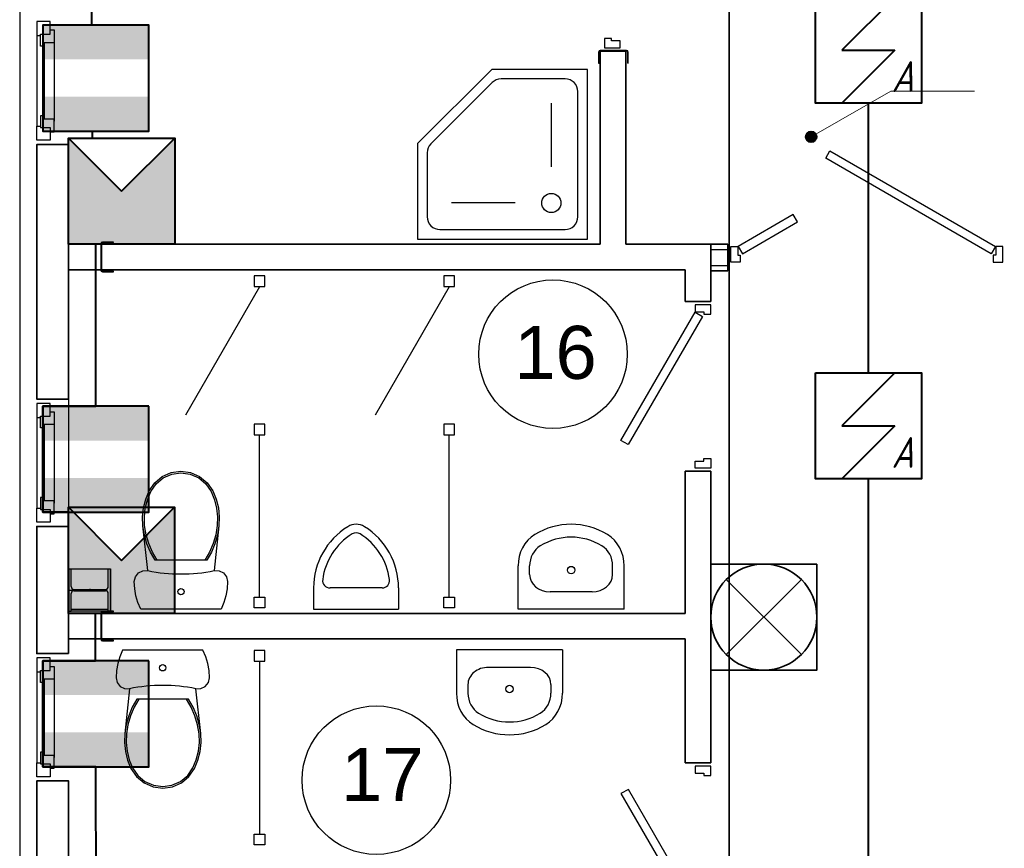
# Model space of a CAD drawing. Header units: millimetres. Extents: x -119471 to 297097, y -64331 to 65495.
# Tile 5 of 54: x -108907 to -104269, y -29320 to -25414. Entities that reach past the tile are written whole.
import ezdxf

# ---------------------------------------------------------------- set-up
doc = ezdxf.new("R2010")
doc.units = ezdxf.units.MM
doc.linetypes.add('GOST2.303 5', pattern=[75, 32.25, -21.5, 1.5, -19.75])
for name, color, linetype, lineweight in [('0_Ном._пера__1', 7, 'Continuous', 13), ('0_Ном._пера__100', 7, 'Continuous', 40), ('41 ПС датчики', 1, 'Continuous', 40), ('43 ОС датчики', 82, 'Continuous', 40), ('45 ДПЛС', 232, 'Continuous', 40), ('60 Оповещение', 213, 'Continuous', 35)]:
    doc.layers.add(name, color=color, linetype=linetype, lineweight=lineweight)
doc.styles.add('GOST 2.304', font='cs_gost2304.shx')
doc.styles.add('СГЕНЕРИР_СТИЛЬ_1', font='arial.ttf')

# ---------------------------------------------------------------- blocks, each defined once
blk = doc.blocks.new('Полилиния_63', base_point=(-104409.9, -22618.8))
at = {"linetype": 'Continuous', "lineweight": 0, "true_color": 0x000000}
blk.add_hatch(color=18, dxfattribs=at).paths.add_polyline_path([(-105153.3, -22833.6), (-105155.2, -22824), (-105160.7, -22815.9), (-105168.8, -22810.5), (-105178.3, -22808.6), (-105187.9, -22810.5), (-105196, -22815.9), (-105201.4, -22824), (-105203.3, -22833.6), (-105201.4, -22843.1), (-105196, -22851.2), (-105187.9, -22856.7), (-105178.3, -22858.6), (-105168.8, -22856.7), (-105160.7, -22851.2), (-105155.2, -22843.1)])
at = {"layer": '0_Ном._пера__1', "linetype": 'Continuous', "flags": 128}
blk.add_lwpolyline([(-104409.9, -22618.8), (-104802.9, -22618.8), (-105156.6, -22821.2)], dxfattribs=at)
at = {"layer": '0_Ном._пера__100', "linetype": 'Continuous'}
blk.add_circle((-105178.3, -22833.6), 25, dxfattribs=at)
blk = doc.blocks.new('A$C2C87110B')
at = {"layer": '43 ОС датчики'}
blk.add_hatch(color=0, dxfattribs=at).paths.add_polyline_path([(0, 0), (2.5, 2.5), (-2.5, 2.5), (-2.5, -2.5), (2.5, -2.5)])
at = {"layer": '43 ОС датчики', "color": 0}
for p, q in [((2.5, 2.5), (0, 0)), ((0, 0), (2.5, -2.5))]:
    blk.add_line(p, q, dxfattribs=at)
blk.add_lwpolyline([(-2.5, 2.5), (2.5, 2.5), (2.5, -2.5), (-2.5, -2.5)], close=True, dxfattribs=at)
blk = doc.blocks.new('A$C71DB1A2A')
at = {"layer": '41 ПС датчики', "color": 0, "ltscale": 20}
for p, q in [((125, 250), (-125, 0)), ((-125, 0), (125, 0)), ((125, 0), (-125, -250))]:
    blk.add_line(p, q, dxfattribs=at)
at = {"layer": '41 ПС датчики', "color": 0}
blk.add_lwpolyline([(-250, 250), (250, 250), (250, -250), (-250, -250)], close=True, dxfattribs=at)
at = {"layer": '41 ПС датчики', "color": 0, "style": 'GOST 2.304', "oblique": 15}
blk.add_text('А', height=145.3, dxfattribs=at).set_placement((108.3, -197.5))

msp = doc.modelspace()

# ---------------------------------------------------------------- hatches: boundary and pattern name
at = {"layer": '43 ОС датчики'}
h = msp.add_hatch(color=256, dxfattribs=at)
h.paths.add_polyline_path([(-108797.9, -25439.2), (-108297.9, -25439.2), (-108297.9, -25601.1), (-108797.9, -25601.1)])
h.paths.add_polyline_path([(-108797.9, -25777.2), (-108297.9, -25777.2), (-108297.9, -25939.2), (-108797.9, -25939.2)])
h = msp.add_hatch(color=256, dxfattribs=at)
h.paths.add_polyline_path([(-108797.9, -27235.9), (-108297.9, -27235.9), (-108297.9, -27397.8), (-108797.9, -27397.8)])
h.paths.add_polyline_path([(-108797.9, -27573.9), (-108297.9, -27573.9), (-108297.9, -27735.9), (-108797.9, -27735.9)])
h = msp.add_hatch(color=256, dxfattribs=at)
h.paths.add_polyline_path([(-108797.9, -28435.4), (-108297.9, -28435.4), (-108297.9, -28597.3), (-108797.9, -28597.3)])
h.paths.add_polyline_path([(-108797.9, -28773.4), (-108297.9, -28773.4), (-108297.9, -28935.4), (-108797.9, -28935.4)])

# ---------------------------------------------------------------- linework, layer by layer
at = {"linetype": 'Continuous'}
for p, q in [((-108763, -25422.3), (-108827, -25422.3)), ((-108827, -25422.3), (-108827, -25488.3)), ((-108763, -25482.3), (-108763, -25422.3)), ((-108763, -25462.3), (-108745, -25462.3)), ((-108745, -25462.3), (-108745, -25522.3)), ((-108827, -25488.3), (-108809, -25488.3)), ((-108827, -25488.3), (-108827, -25916.3)), ((-108809, -25538.3), (-108809, -25482.3)), ((-108809, -25482.3), (-108763, -25482.3)), ((-108791, -25538.3), (-108809, -25538.3)), ((-108745, -25522.3), (-108793, -25522.3)), ((-108791, -25522.3), (-108791, -25882.3)), ((-108745, -25522.3), (-108745, -25892.1)), ((-106180, -25566.9), (-106180, -25618.9)), ((-106177, -25566.9), (-106177, -25618.9)), ((-106048, -25558.9), (-106172, -25558.9)), ((-106048, -25561.9), (-106172, -25561.9)), ((-106043, -25618.9), (-106043, -25566.9)), ((-106040, -25618.9), (-106040, -25566.9)), ((-106180, -25618.9), (-106177, -25618.9)), ((-106043, -25618.9), (-106040, -25618.9)), ((-106402.6, -26106.9), (-106402.6, -25806.9)), ((-108791, -25866.3), (-108809, -25866.3)), ((-108809, -25866.3), (-108809, -25922.3)), ((-108827, -25982.3), (-108827, -25916.3)), ((-108827, -25916.3), (-108809, -25916.3)), ((-108809, -25922.3), (-108763, -25922.3)), ((-108745, -25882.3), (-108791, -25882.3)), ((-108763, -25922.3), (-108763, -25982.3)), ((-108745, -25942.3), (-108745, -25882.3)), ((-108763, -25942.3), (-108745, -25942.3)), ((-108763, -25982.3), (-108827, -25982.3)), ((-108827, -26002.3), (-108702, -26002.3)), ((-108763, -26002.3), (-108827, -26002.3)), ((-106573.6, -26277.9), (-106873.6, -26277.9)), ((-108525, -26469.9), (-108525, -26593.9)), ((-108522, -26469.9), (-108522, -26593.9)), ((-108465, -26461.9), (-108517, -26461.9)), ((-108465, -26464.9), (-108517, -26464.9)), ((-108465, -26464.9), (-108465, -26461.9)), ((-105571.8, -26556.3), (-105571.8, -26482.3)), ((-105651.8, -26497.4), (-105571.8, -26497.4)), ((-105651.8, -26572.4), (-105571.8, -26572.4)), ((-108676.7, -26612.4), (-108677, -28192.4)), ((-108517, -26598.9), (-108465, -26598.9)), ((-108517, -26601.9), (-108465, -26601.9)), ((-108465, -26601.9), (-108465, -26598.9)), ((-107776.7, -26672.8), (-108126.1, -27278.1)), ((-106883.7, -26672.8), (-107233.1, -27278.1)), ((-105651.7, -26742.4), (-105751.7, -26742.4)), ((-105651.7, -26742.4), (-105751.7, -26742.4)), ((-105651.7, -26742.4), (-105751.7, -26742.4)), ((-108763, -27202.5), (-108827, -27202.5)), ((-108763, -27222.5), (-108827, -27222.5)), ((-108827, -27222.5), (-108827, -27288.5)), ((-108763, -27282.5), (-108763, -27222.5)), ((-108763, -27262.5), (-108745, -27262.5)), ((-108745, -27262.5), (-108745, -27322.5)), ((-108827, -27288.5), (-108809, -27288.5)), ((-108827, -27288.5), (-108827, -27716.5)), ((-108809, -27338.5), (-108809, -27282.5)), ((-108809, -27282.5), (-108763, -27282.5)), ((-108791, -27338.5), (-108809, -27338.5)), ((-108745, -27322.5), (-108793, -27322.5)), ((-108791, -27322.5), (-108791, -27682.5)), ((-108745, -27322.5), (-108745, -27692.2)), ((-107776.7, -28136.7), (-107776.7, -27370.8)), ((-106883.7, -28136.7), (-106883.7, -27370.8)), ((-108235.3, -27567.4), (-108193, -27548.8)), ((-108193, -27548.8), (-108147.3, -27542.4)), ((-108190.8, -27556.5), (-108147.3, -27550.4)), ((-108147.3, -27542.4), (-108101.6, -27548.8)), ((-108147.3, -27550.4), (-108103.8, -27556.5)), ((-108101.6, -27548.8), (-108059.3, -27567.4)), ((-105651.7, -27542.4), (-105751.7, -27542.4)), ((-108296.8, -27634.8), (-108270.8, -27596.8)), ((-108270.8, -27596.8), (-108235.3, -27567.4)), ((-108264.8, -27602.2), (-108231, -27574.2)), ((-108231, -27574.2), (-108190.8, -27556.5)), ((-108103.8, -27556.5), (-108063.6, -27574.2)), ((-108063.6, -27574.2), (-108029.8, -27602.2)), ((-108059.3, -27567.4), (-108023.8, -27596.8)), ((-108023.8, -27596.8), (-107997.8, -27634.8)), ((-108313, -27674), (-108296.8, -27634.8)), ((-108305.3, -27676.5), (-108289.6, -27638.4)), ((-108289.6, -27638.4), (-108264.8, -27602.2)), ((-108029.8, -27602.2), (-108005, -27638.4)), ((-108005, -27638.4), (-107989.3, -27676.5)), ((-107997.8, -27634.8), (-107981.7, -27674)), ((-108791, -27666.5), (-108809, -27666.5)), ((-108809, -27666.5), (-108809, -27722.5)), ((-108745, -27682.5), (-108791, -27682.5)), ((-108745, -27742.5), (-108745, -27682.5)), ((-108323.4, -27715), (-108313, -27674)), ((-108315.4, -27716.4), (-108305.3, -27676.5)), ((-107989.3, -27676.5), (-107979.2, -27716.4)), ((-107981.7, -27674), (-107971.2, -27715)), ((-108827, -27782.5), (-108827, -27716.5)), ((-108827, -27716.5), (-108809, -27716.5)), ((-108809, -27722.5), (-108763, -27722.5)), ((-108763, -27722.5), (-108763, -27782.5)), ((-108327.9, -27757.1), (-108323.4, -27715)), ((-108319.8, -27757.4), (-108315.4, -27716.4)), ((-107979.2, -27716.4), (-107974.8, -27757.4)), ((-107971.2, -27715), (-107966.7, -27757.1)), ((-108763, -27742.5), (-108745, -27742.5)), ((-108326.3, -27799.4), (-108327.9, -27757.1)), ((-108318.3, -27798.5), (-108319.8, -27757.4)), ((-107974.8, -27757.4), (-107976.3, -27798.5)), ((-107966.7, -27757.1), (-107968.3, -27799.4)), ((-108763, -27782.5), (-108827, -27782.5)), ((-108827, -27802.5), (-108702, -27802.5)), ((-108763, -27802.5), (-108827, -27802.5)), ((-108303.6, -28011), (-108326.3, -27799.4)), ((-108319.2, -27842.1), (-108326.3, -27799.4)), ((-108311.1, -27841.6), (-108318.3, -27798.5)), ((-107968.3, -27799.4), (-107991, -28011)), ((-107976.3, -27798.5), (-107983.5, -27841.6)), ((-107968.3, -27799.4), (-107975.4, -27842.1)), ((-108307.3, -27883.8), (-108319.2, -27842.1)), ((-108298.8, -27883.5), (-108311.1, -27841.6)), ((-107983.5, -27841.6), (-107995.8, -27883.5)), ((-107975.4, -27842.1), (-107987.3, -27883.8)), ((-108290.6, -27923.8), (-108307.3, -27883.8)), ((-108281.6, -27923.7), (-108298.8, -27883.5)), ((-107995.8, -27883.5), (-108013, -27923.7)), ((-107987.3, -27883.8), (-108004, -27923.8)), ((-108269.4, -27961.6), (-108290.6, -27923.8)), ((-108259.8, -27961.6), (-108281.6, -27923.7)), ((-108025.2, -27961.6), (-108269.4, -27961.6)), ((-108013, -27923.7), (-108034.8, -27961.6)), ((-108004, -27923.8), (-108025.2, -27961.6)), ((-108677, -28002.4), (-108674.5, -28002.4)), ((-108677, -28202.4), (-108677, -28002.4)), ((-108674.5, -28002.4), (-108664.5, -28002.4)), ((-108674.5, -28202.4), (-108674.5, -28002.4)), ((-108674.5, -28002.4), (-108664.5, -28002.4)), ((-108664.5, -28086.1), (-108664.5, -28002.4)), ((-108664.5, -28002.4), (-108489.5, -28002.4)), ((-108489.5, -28086.1), (-108489.5, -28002.4)), ((-108489.5, -28002.4), (-108479.5, -28002.4)), ((-108489.5, -28002.4), (-108479.5, -28002.4)), ((-108479.5, -28202.4), (-108479.5, -28002.4)), ((-108479.5, -28002.4), (-108479.5, -28202.4)), ((-108347.8, -28021.9), (-108326.9, -28011.5)), ((-108326.9, -28011.5), (-108303.6, -28011)), ((-107991, -28011), (-107967.7, -28011.5)), ((-107967.7, -28011.5), (-107946.8, -28021.9)), ((-106559.4, -28192.4), (-106559.4, -27988.8)), ((-106505, -28029.5), (-106505, -27988.8)), ((-106113.7, -28029.5), (-106113.7, -27988.8)), ((-106059.4, -28192.4), (-106059.4, -27988.8)), ((-108367.3, -28062.9), (-108362.2, -28040.2)), ((-108362.2, -28040.2), (-108347.8, -28021.9)), ((-107946.8, -28021.9), (-107932.4, -28040.2)), ((-107932.4, -28040.2), (-107927.3, -28062.9)), ((-108651.5, -28099.1), (-108502.5, -28099.1)), ((-108651.5, -28105.6), (-108502.5, -28105.6)), ((-108365.3, -28096.4), (-108367.3, -28062.9)), ((-108359.4, -28129.5), (-108365.3, -28096.4)), ((-107929.3, -28096.4), (-107935.2, -28129.5)), ((-107927.3, -28062.9), (-107929.3, -28096.4)), ((-107522.3, -28092.4), (-107522.3, -28192.4)), ((-107199.6, -28092.4), (-107445, -28092.4)), ((-107122.3, -28092.4), (-107122.3, -28192.4)), ((-108664.5, -28202.4), (-108664.5, -28118.6)), ((-108489.5, -28202.4), (-108489.5, -28118.6)), ((-108349.7, -28161.6), (-108359.4, -28129.5)), ((-107935.2, -28129.5), (-107944.9, -28161.6)), ((-106408.4, -28110.4), (-106408.4, -28110.3)), ((-106210.4, -28110.3), (-106408.4, -28110.3)), ((-108677, -28192.4), (-108674.5, -28192.4)), ((-108664.5, -28192.4), (-108489.5, -28192.4)), ((-108336.2, -28192.4), (-108349.7, -28161.6)), ((-107958.4, -28192.4), (-108336.2, -28192.4)), ((-107944.9, -28161.6), (-107958.4, -28192.4)), ((-107522.3, -28192.4), (-107122.3, -28192.4)), ((-106059.4, -28192.4), (-106559.4, -28192.4)), ((-108674.5, -28202.4), (-108677, -28202.4)), ((-108674.5, -28202.4), (-108664.5, -28202.4)), ((-108489.5, -28202.4), (-108664.5, -28202.4)), ((-108525, -28209.9), (-108525, -28333.9)), ((-108522, -28209.9), (-108522, -28333.9)), ((-108465, -28201.9), (-108517, -28201.9)), ((-108465, -28204.9), (-108517, -28204.9)), ((-108489.5, -28202.4), (-108479.5, -28202.4)), ((-108479.5, -28202.4), (-108489.5, -28202.4)), ((-108479, -28201.9), (-108489, -28201.9)), ((-108465, -28204.9), (-108465, -28201.9)), ((-108517, -28338.9), (-108465, -28338.9)), ((-108465, -28341.9), (-108465, -28338.9)), ((-108517, -28341.9), (-108465, -28341.9)), ((-106849.9, -28384.8), (-106849.9, -28588.4)), ((-106349.9, -28384.8), (-106849.9, -28384.8)), ((-106349.9, -28384.8), (-106349.9, -28588.4)), ((-108763, -28402.3), (-108827, -28402.3)), ((-108763, -28422.3), (-108827, -28422.3)), ((-108827, -28422.3), (-108827, -28488.3)), ((-108763, -28482.3), (-108763, -28422.3)), ((-108435.6, -28417), (-108445.3, -28449.1)), ((-108422.1, -28386.2), (-108435.6, -28417)), ((-108044.3, -28386.2), (-108422.1, -28386.2)), ((-108030.8, -28417), (-108044.3, -28386.2)), ((-108021.1, -28449.1), (-108030.8, -28417)), ((-108763, -28462.3), (-108745, -28462.3)), ((-108745, -28462.3), (-108745, -28522.3)), ((-108445.3, -28449.1), (-108451.2, -28482.2)), ((-108015.2, -28482.2), (-108021.1, -28449.1)), ((-107776.7, -28437.8), (-107776.7, -29253.6)), ((-106698.9, -28466.8), (-106698.9, -28466.8)), ((-106500.9, -28466.8), (-106698.9, -28466.8)), ((-108827, -28488.3), (-108809, -28488.3)), ((-108827, -28488.3), (-108827, -28916.3)), ((-108809, -28538.3), (-108809, -28482.3)), ((-108809, -28482.3), (-108763, -28482.3)), ((-108745, -28522.3), (-108793, -28522.3)), ((-108791, -28522.3), (-108791, -28882.3)), ((-108745, -28522.3), (-108745, -28892.1)), ((-108451.2, -28482.2), (-108453.2, -28515.7)), ((-108453.2, -28515.7), (-108448.1, -28538.4)), ((-108018.3, -28538.4), (-108013.2, -28515.7)), ((-108013.2, -28515.7), (-108015.2, -28482.2)), ((-108791, -28538.3), (-108809, -28538.3)), ((-108448.1, -28538.4), (-108433.7, -28556.7)), ((-108433.7, -28556.7), (-108412.8, -28567.1)), ((-108412.8, -28567.1), (-108389.5, -28567.6)), ((-108389.5, -28567.6), (-108412.2, -28779.2)), ((-108076.9, -28567.6), (-108053.6, -28567.1)), ((-108054.2, -28779.2), (-108076.9, -28567.6)), ((-108053.6, -28567.1), (-108032.7, -28556.7)), ((-108032.7, -28556.7), (-108018.3, -28538.4)), ((-106795.6, -28547.7), (-106795.6, -28588.4)), ((-106404.2, -28547.7), (-106404.2, -28588.4)), ((-108355.3, -28617), (-108376.5, -28654.8)), ((-108345.7, -28617), (-108367.5, -28654.9)), ((-108111.1, -28617), (-108355.3, -28617)), ((-108098.9, -28654.9), (-108120.7, -28617)), ((-108089.9, -28654.8), (-108111.1, -28617)), ((-108376.5, -28654.8), (-108393.1, -28694.8)), ((-108367.5, -28654.9), (-108384.7, -28695.1)), ((-108081.7, -28695.1), (-108098.9, -28654.9)), ((-108073.2, -28694.8), (-108089.9, -28654.8)), ((-108393.1, -28694.8), (-108405.1, -28736.5)), ((-108384.7, -28695.1), (-108397, -28737)), ((-108069.4, -28737), (-108081.7, -28695.1)), ((-108061.3, -28736.5), (-108073.2, -28694.8)), ((-108405.1, -28736.5), (-108412.2, -28779.2)), ((-108397, -28737), (-108404.2, -28780.1)), ((-108062.2, -28780.1), (-108069.4, -28737)), ((-108054.2, -28779.2), (-108061.3, -28736.5)), ((-108412.2, -28779.2), (-108413.8, -28821.5)), ((-108404.2, -28780.1), (-108405.7, -28821.3)), ((-108060.7, -28821.3), (-108062.2, -28780.1)), ((-108052.6, -28821.5), (-108054.2, -28779.2)), ((-108413.8, -28821.5), (-108409.3, -28863.6)), ((-108405.7, -28821.3), (-108401.3, -28862.2)), ((-108065, -28862.2), (-108060.7, -28821.3)), ((-108057.1, -28863.6), (-108052.6, -28821.5)), ((-108791, -28866.3), (-108809, -28866.3)), ((-108809, -28866.3), (-108809, -28922.3)), ((-108745, -28882.3), (-108791, -28882.3)), ((-108745, -28942.3), (-108745, -28882.3)), ((-108409.3, -28863.6), (-108398.8, -28904.7)), ((-108401.3, -28862.2), (-108391.2, -28902.1)), ((-108075.2, -28902.1), (-108065, -28862.2)), ((-108067.5, -28904.7), (-108057.1, -28863.6)), ((-108827, -28982.3), (-108827, -28916.3)), ((-108827, -28916.3), (-108809, -28916.3)), ((-108809, -28922.3), (-108763, -28922.3)), ((-108763, -28922.3), (-108763, -28982.3)), ((-108398.8, -28904.7), (-108382.7, -28943.8)), ((-108391.2, -28902.1), (-108375.5, -28940.2)), ((-108375.5, -28940.2), (-108350.7, -28976.4)), ((-108115.7, -28976.4), (-108090.9, -28940.2)), ((-108090.9, -28940.2), (-108075.2, -28902.1)), ((-108083.7, -28943.8), (-108067.5, -28904.7)), ((-105651.6, -28917), (-105751.6, -28917)), ((-108763, -28982.3), (-108827, -28982.3)), ((-108763, -28942.3), (-108745, -28942.3)), ((-108382.7, -28943.8), (-108356.7, -28981.8)), ((-108356.7, -28981.8), (-108321.2, -29011.2)), ((-108350.7, -28976.4), (-108316.9, -29004.4)), ((-108149.5, -29004.4), (-108115.7, -28976.4)), ((-108145.2, -29011.2), (-108109.7, -28981.8)), ((-108109.7, -28981.8), (-108083.7, -28943.8)), ((-108827, -29002.3), (-108702, -29002.3)), ((-108763, -29002.3), (-108827, -29002.3)), ((-108321.2, -29011.2), (-108278.9, -29029.8)), ((-108316.9, -29004.4), (-108276.7, -29022.1)), ((-108278.9, -29029.8), (-108233.2, -29036.2)), ((-108276.7, -29022.1), (-108233.2, -29028.2)), ((-108233.2, -29028.2), (-108189.7, -29022.1)), ((-108233.2, -29036.2), (-108187.5, -29029.8)), ((-108189.7, -29022.1), (-108149.5, -29004.4)), ((-108187.5, -29029.8), (-108145.2, -29011.2))]:
    msp.add_line(p, q, dxfattribs=at)
at = {"linetype": 'Continuous', "lineweight": 35}
for p, q in [((-106171.9, -26472.4), (-106171.9, -25561.9)), ((-106171.9, -25561.9), (-106051.9, -25561.9)), ((-106050, -25561.9), (-106170, -25561.9)), ((-106151.9, -25561.9), (-106051.9, -25561.9)), ((-106051.9, -25561.9), (-106051.9, -26472.4)), ((-108676.7, -26472.4), (-106171.9, -26472.4)), ((-106051.9, -26472.4), (-105651.8, -26472.4)), ((-105651.8, -26472.4), (-105571.8, -26472.4)), ((-105651.7, -26472.4), (-105651.7, -26742.4)), ((-105571.8, -26472.4), (-105571.8, -26597.4)), ((-108676.7, -26592.4), (-105771.7, -26592.4)), ((-105771.7, -26592.4), (-105771.7, -26742.4)), ((-105651.8, -26597.4), (-105571.8, -26597.4)), ((-105771.7, -26742.4), (-105651.8, -26742.4)), ((-105771.7, -27542.4), (-105771.7, -28212.4)), ((-105651.7, -27542.4), (-105771.7, -27542.4)), ((-105651.7, -27542.4), (-105651.7, -28917)), ((-108677, -28212.4), (-105771.7, -28212.4)), ((-105771.7, -28332.4), (-108677, -28332.4)), ((-105771.7, -28332.4), (-105771.7, -28917)), ((-105651.7, -28917), (-105771.7, -28917))]:
    msp.add_line(p, q, dxfattribs=at)
at = {"linetype": 'GOST2.303 5'}
for p, q in [((-108676.5, -28102.4), (-108477.5, -28102.4)), ((-108577, -28097.1), (-108577, -28107.6))]:
    msp.add_line(p, q, dxfattribs=at)
at = {"linetype": 'Continuous', "flags": 128}
msp.add_lwpolyline([(-108827, -17412.3), (-108907, -17412.3), (-108907, -37432.4), (-103746.9, -37432.4), (-103746.9, -35402)], dxfattribs=at)
for points in [[(-106151.9, -25546.9), (-106077.9, -25546.9), (-106077.9, -25513.9), (-106119.9, -25513.9), (-106119.9, -25501.9), (-106151.9, -25501.9)], [(-106232.6, -26447.9), (-106232.6, -25647.9), (-106682.6, -25647.9), (-107032.6, -25997.9), (-107032.6, -26447.9)], [(-104330.8, -26517), (-105110.3, -26067), (-105090.3, -26032.3), (-104310.8, -26482.3)], [(-105502.8, -26517), (-105243, -26367), (-105263, -26332.3), (-105522.8, -26482.3)], [(-105557.8, -26556.3), (-105557.8, -26482.3), (-105524.8, -26482.3), (-105524.8, -26524.3), (-105512.8, -26524.3), (-105512.8, -26556.3)], [(-104275.8, -26556.3), (-104275.8, -26482.3), (-104308.8, -26482.3), (-104308.8, -26524.3), (-104320.8, -26524.3), (-104320.8, -26556.3)], [(-107801.7, -26620.8), (-107801.7, -26670.8), (-107751.7, -26670.8), (-107751.7, -26620.8)], [(-106908.7, -26620.8), (-106908.7, -26670.8), (-106858.7, -26670.8), (-106858.7, -26620.8)], [(-105651.7, -26757.4), (-105725.7, -26757.4), (-105725.7, -26790.4), (-105683.7, -26790.4), (-105683.7, -26802.4), (-105651.7, -26802.4)], [(-105691.1, -26812.4), (-106039.9, -27416.6), (-106075.1, -27397.6), (-105725.7, -26792.4)], [(-107801.7, -27320.8), (-107801.7, -27370.8), (-107751.7, -27370.8), (-107751.7, -27320.8)], [(-106908.7, -27320.8), (-106908.7, -27370.8), (-106858.7, -27370.8), (-106858.7, -27320.8)], [(-105651.7, -27527.4), (-105725.7, -27527.4), (-105725.7, -27494.4), (-105683.7, -27494.4), (-105683.7, -27482.4), (-105651.7, -27482.4)], [(-107801.7, -28186.7), (-107801.7, -28136.7), (-107751.7, -28136.7), (-107751.7, -28186.7)], [(-106908.7, -28186.7), (-106908.7, -28136.7), (-106858.7, -28136.7), (-106858.7, -28186.7)], [(-107801.7, -28387.8), (-107801.7, -28437.8), (-107751.7, -28437.8), (-107751.7, -28387.8)], [(-105651.6, -28932), (-105725.6, -28932), (-105725.6, -28965), (-105683.6, -28965), (-105683.6, -28977), (-105651.6, -28977)], [(-105690.9, -29647), (-106039.8, -29042.8), (-106075, -29061.8), (-105725.6, -29667)], [(-107801.7, -29303.6), (-107801.7, -29253.6), (-107751.7, -29253.6), (-107751.7, -29303.6)]]:
    msp.add_lwpolyline(points, close=True, dxfattribs=at)
msp.add_lwpolyline([(-106277.6, -26342.9), (-106277.6, -25752.9, 0.414214), (-106337.6, -25692.9), (-106639.1, -25692.9, 0.198912), (-106681.5, -25710.5), (-106970, -25999, 0.198912), (-106987.6, -26041.4), (-106987.6, -26342.9, 0.414214), (-106927.6, -26402.9), (-106337.6, -26402.9, 0.414214)], format="xyb", close=True, dxfattribs=at)
at = {"linetype": 'Continuous', "lineweight": 35, "flags": 128}
for points in [[(-108677, -27202.5), (-108827, -27202.5), (-108827, -26002.3), (-108677, -26002.3)], [(-108677, -28402.3), (-108827, -28402.3), (-108827, -27802.5), (-108677, -27802.5)], [(-108677, -30202.5), (-108827, -30202.5), (-108827, -29002.3), (-108677, -29002.3)]]:
    msp.add_lwpolyline(points, close=True, dxfattribs=at)
at = {"linetype": 'Continuous'}
for centre, radius in [((-106402.6, -26277.9), 45), ((-106394.9, -26990.5), 350), ((-106309.4, -28008.3), 17.5), ((-108147.3, -28109.8), 15), ((-108233.2, -28468.9), 15), ((-106599.9, -28568.9), 17.5), ((-107227.1, -28998.6), 350)]:
    msp.add_circle(centre, radius, dxfattribs=at)
for centre, radius, start, end in [((-106172, -25566.9), 8, 90, 180), ((-106172, -25566.9), 5, 90, 180), ((-106048, -25566.9), 8, 0, 90), ((-106048, -25566.9), 5, 0, 90), ((-108517, -26469.9), 8, 90, 180), ((-108517, -26469.9), 5, 90, 180), ((-108517, -26593.9), 8, 180, 270), ((-108517, -26593.9), 5, 180, 270), ((-107182.3, -28092.4), 340, 121.8908, 180), ((-107322.3, -27867.4), 75, 58.1092, 121.8908), ((-107462.3, -28092.4), 340, 0, 58.1092), ((-107182.3, -28092.4), 300, 121.8908, 172.4725), ((-107322.3, -27867.4), 35, 58.1092, 121.8908), ((-107462.3, -28092.4), 300, 7.5275, 58.1092), ((-107445, -28057.4), 35, 172.9418, 270), ((-107199.6, -28057.4), 35, 270, 7.0582), ((-108651.5, -28086.1), 13, 180, 270), ((-108651.5, -28118.6), 13, 90, 180), ((-108502.5, -28086.1), 13, 270, 0), ((-108502.5, -28118.6), 13, 0, 90), ((-108517, -28209.9), 8, 90, 180), ((-108517, -28209.9), 5, 90, 180), ((-108517, -28333.9), 8, 180, 270), ((-108517, -28333.9), 5, 180, 270)]:
    msp.add_arc(centre, radius, start, end, dxfattribs=at)
for centre, major_axis, ratio, start_param, end_param in [((-106309.4, -28192.4), (0, 400), 0.896739, 5.78621, 6.78016), ((-106408.4, -27988.8), (0, 168.3), 0.896739, 0.496975, 1.570796), ((-106309.4, -28192.4), (0, 339.4), 0.896739, 5.78621, 6.78016), ((-106210.3, -27988.8), (0, 168.3), 0.896739, 4.712389, 5.78621), ((-106408.4, -27988.8), (0, 107.7), 0.896739, 0.496975, 1.570796), ((-106210.3, -27988.8), (0, 107.7), 0.896739, 4.712389, 5.78621), ((-108147.3, -27244.6), (785, 0), 0.9963, 4.511964, 4.91281), ((-106408.4, -28029.5), (96.6, 0), 0.836986, 3.141593, 4.712389), ((-106210.4, -28029.5), (96.6, 0), 0.836986, 4.712389, 6.283185), ((-106698.9, -28547.7), (96.6, 0), 0.836986, 1.570796, 3.141593), ((-106500.9, -28547.7), (96.6, 0), 0.836986, 0, 1.570796), ((-108233.2, -29334), (785, 0), 0.9963, 1.370375, 1.771221), ((-106698.9, -28588.4), (0, 168.3), 0.896739, 1.570796, 2.644618), ((-106698.9, -28588.4), (0, 107.7), 0.896739, 1.570796, 2.644618), ((-106500.9, -28588.4), (0, 107.7), 0.896739, 3.638567, 4.712389), ((-106500.9, -28588.4), (0, 168.3), 0.896739, 3.638567, 4.712389), ((-106599.9, -28384.8), (0, 339.4), 0.896739, 2.644618, 3.638567), ((-106599.9, -28384.8), (0, 400), 0.896739, 2.644618, 3.638567)]:
    msp.add_ellipse(centre, major_axis=major_axis, ratio=ratio, start_param=start_param, end_param=end_param, dxfattribs=at)
at = {"layer": '43 ОС датчики'}
for points in [[(-108297.9, -25439.2), (-108797.9, -25439.2), (-108797.9, -25939.2), (-108297.9, -25939.2)], [(-108297.9, -27235.9), (-108797.9, -27235.9), (-108797.9, -27735.9), (-108297.9, -27735.9)], [(-108297.9, -28435.4), (-108797.9, -28435.4), (-108797.9, -28935.4), (-108297.9, -28935.4)]]:
    msp.add_lwpolyline(points, close=True, dxfattribs=at)
at = {"layer": '45 ДПЛС', "ltscale": 100}
for p, q in [((-104908.8, -27078.8), (-104908.8, -25806.9)), ((-104908.8, -29490.8), (-104908.8, -27578.8))]:
    msp.add_line(p, q, dxfattribs=at)
at = {"layer": '45 ДПЛС', "color": 82, "ltscale": 100}
msp.add_lwpolyline([(-108547.5, -29542.4), (-108547.9, -28935.4), (-108797.9, -28935.4), (-108797.9, -28435.4), (-108549.8, -28435.4), (-108549.8, -28212.4), (-108677, -28212.4), (-108677, -27735.9), (-108797.9, -27735.9), (-108797.9, -27235.9), (-108547.9, -27235.9), (-108547.9, -26472.4), (-108676.7, -26472.4), (-108676.7, -25972.4), (-108563.5, -25972.4), (-108563.5, -25939.2), (-108297.9, -25939.2), (-108297.9, -25439.2), (-108567.6, -25439.2), (-108567.6, -24781.8)], dxfattribs=at)
at = {"layer": '60 Оповещение'}
for p, q in [((-105224.9, -28052.9), (-105578.5, -28406.5)), ((-105224.9, -28406.5), (-105578.5, -28052.9))]:
    msp.add_line(p, q, dxfattribs=at)
at = {"layer": '60 Оповещение', "ltscale": 100}
msp.add_lwpolyline([(-94800.6, -20426.9), (-94800.6, -32647.5), (-96631.6, -32647.5), (-96631.6, -35020.4), (-98929.4, -35020.4), (-98929.4, -32784.2), (-101254.3, -32784.2), (-101254.3, -35034.1), (-103692, -35034.1), (-103692, -32589.6), (-105564.6, -32589.6), (-105564.6, -12727.6)], dxfattribs=at)
at = {"layer": '60 Оповещение'}
msp.add_lwpolyline([(-105151.7, -27979.7), (-105651.7, -27979.7), (-105651.7, -28479.7), (-105151.7, -28479.7)], close=True, dxfattribs=at)
msp.add_circle((-105401.7, -28229.7), 250, dxfattribs=at)

# ---------------------------------------------------------------- block references
at = {"linetype": 'Continuous'}
msp.add_blockref('Полилиния_63', (-104409.9, -25751.1), dxfattribs=at)
at = {"layer": '41 ПС датчики', "lineweight": 35, "ltscale": 100}
for p in [(-104908.8, -25556.9), (-104908.8, -27328.8)]:
    msp.add_blockref('A$C71DB1A2A', p, dxfattribs=at)
at = {"layer": '43 ОС датчики', "xscale": 100, "yscale": 100, "zscale": 100, "rotation": 90.00000000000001}
for p in [(-108426.7, -26222.4), (-108427, -27962.4)]:
    msp.add_blockref('A$C2C87110B', p, dxfattribs=at)

# ---------------------------------------------------------------- texts
at = {"linetype": 'Continuous', "char_height": 250, "attachment_point": 7, "style": 'СГЕНЕРИР_СТИЛЬ_1'}
for s, insert in [('\\A1;{\\fArial|b0|i0|c204|p38;16}', (-106577.1, -27110.6)), ('\\A1;{\\fArial|b0|i0|c204|p38;17}', (-107392.9, -29096.4))]:
    msp.add_mtext(s, dxfattribs=dict(at, insert=insert))

doc.saveas('drawing.dxf')
